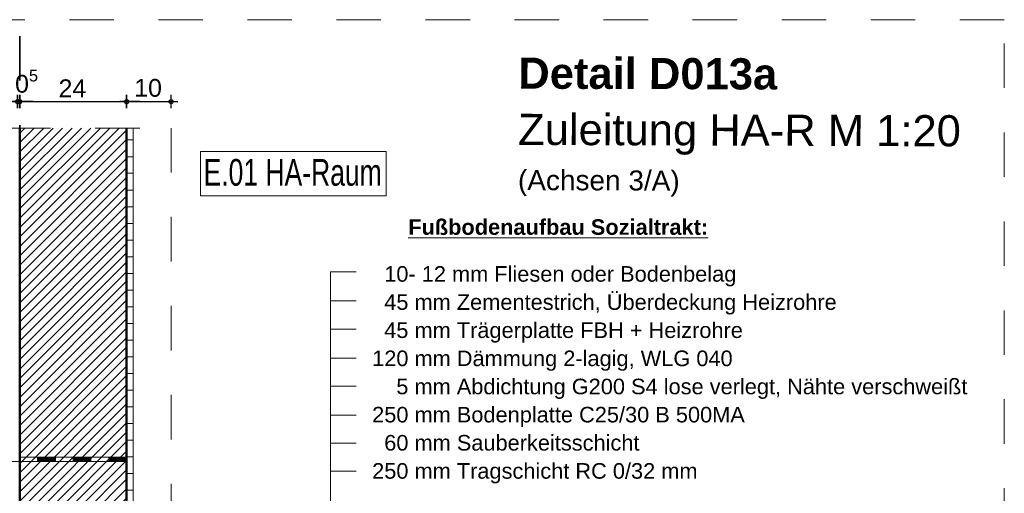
# Model space of a CAD drawing. Header units: metres. Extents: x 1333.9 to 1416.6, y -82.7 to -2.5.
# Tile 154 of 160: x 1414.4 to 1416.6, y -72.4 to -71.4. Entities that reach past the tile are written whole.
import ezdxf

# ---------------------------------------------------------------- set-up
doc = ezdxf.new("R2010")
doc.units = ezdxf.units.M
doc.header["$PDMODE"] = 65
for name, pattern in [('AUSGEZOGEN', [0]), ('GETRENNT2_S6', [0.12, 0.07, -0.01, 0.01, -0.01, 0.01, -0.01]), ('STRICHLINIE_S4', [0.08, 0.06, -0.02]), ('STRICHPUNKT2_S5', [0.5, 0.35, -0.05, 0.05, -0.05]), ('VERDECKT2_S2', [0.15, 0.1, -0.05])]:
    doc.linetypes.add(name, pattern=pattern)
for name, color, linetype, lineweight in [('XR$12$Achsen', 4, 'AUSGEZOGEN', 13), ('XR$12$Allgemein', 4, 'AUSGEZOGEN', 13), ('XR$12$Logos', 255, 'AUSGEZOGEN', 13), ('XR$12$Maßlinie 1_50', 7, 'AUSGEZOGEN', 25), ('XR$12$Muster', 4, 'AUSGEZOGEN', 13), ('XR$12$Möblierung', 4, 'AUSGEZOGEN', 13), ('XR$12$Schraffur', 4, 'AUSGEZOGEN', 13), ('XR$12$Text 1_100', 3, 'AUSGEZOGEN', 18), ('XR$12$Text 1_50', 3, 'AUSGEZOGEN', 18), ('XR$12$Wand', 1, 'AUSGEZOGEN', 50), ('XR$12$Wand Mauerwerk tr', 42, 'AUSGEZOGEN', 18)]:
    doc.layers.add(name, color=color, linetype=linetype, lineweight=lineweight)
doc.styles.add('ARIAL', font='arial.ttf')
doc.dimstyles.new('DIMSTYLE_14', dxfattribs={"dimtxt": 0.04, "dimasz": 0.03, "dimexe": 0, "dimexo": 1e-06, "dimgap": 0.02, "dimtad": 2, "dimdec": 1, "dimlfac": 100, "dimrnd": 0.5, "dimzin": 4, "dimdsep": 46, "dimtxsty": 'ARIAL', "dimblk1": 'ALL_ML_KREIS', "dimblk2": 'ALL_ML_KREIS', "dimsah": 1, "dimcen": 0, "dimse1": 1, "dimse2": 1, "dimclrd": 7, "dimclre": 7, "dimclrt": 7, "dimadec": 0, "dimazin": 0, "dimtfac": 1, "dimtdec": 0, "dimtix": 1, "dimtmove": 2, "dimatfit": 3, "dimfxl": 0, "dimtvp": 1.2, "dimtzin": 0, "dimlwd": 0, "dimlwe": 25, "dimarcsym": 0})
doc.dimstyles.new('DIMSTYLE_15', dxfattribs={"dimtxt": 0.04, "dimasz": 0.03, "dimexe": 0, "dimexo": 1e-06, "dimgap": 0.02, "dimtad": 2, "dimdec": 1, "dimlfac": 100, "dimrnd": 0.5, "dimzin": 4, "dimdsep": 46, "dimtxsty": 'ARIAL', "dimblk1": 'ALL_ML_KREIS', "dimblk2": 'ALL_ML_KREIS', "dimsah": 1, "dimcen": 0, "dimse1": 1, "dimse2": 1, "dimclrd": 7, "dimclre": 7, "dimclrt": 7, "dimadec": 0, "dimazin": 0, "dimtfac": 1, "dimtdec": 0, "dimtix": 1, "dimtmove": 2, "dimatfit": 3, "dimfxl": 0, "dimtzin": 0, "dimlwd": 0, "dimlwe": 25, "dimarcsym": 0})

# ---------------------------------------------------------------- blocks, each defined once
blk = doc.blocks.new('MUSTERELEMENT_63')
at = {"layer": 'XR$12$Möblierung', "color": 52, "linetype": 'AUSGEZOGEN', "lineweight": 13, "transparency": 33554687}
for p, q in [((1414.3566, -72.3568), (1414.3966, -72.3568)), ((1414.3966, -72.3668), (1414.3966, -72.3568)), ((1414.3966, -72.3568), (1414.4366, -72.3568)), ((1414.3974, -72.3668), (1414.3974, -72.3568)), ((1414.3982, -72.3668), (1414.3982, -72.3568)), ((1414.399, -72.3668), (1414.399, -72.3568)), ((1414.3998, -72.3668), (1414.3998, -72.3568)), ((1414.4006, -72.3668), (1414.4006, -72.3568)), ((1414.4014, -72.3668), (1414.4014, -72.3568)), ((1414.4022, -72.3668), (1414.4022, -72.3568)), ((1414.403, -72.3668), (1414.403, -72.3568)), ((1414.4038, -72.3668), (1414.4038, -72.3568)), ((1414.4046, -72.3668), (1414.4046, -72.3568)), ((1414.4054, -72.3668), (1414.4054, -72.3568)), ((1414.4062, -72.3668), (1414.4062, -72.3568)), ((1414.407, -72.3668), (1414.407, -72.3568)), ((1414.4078, -72.3668), (1414.4078, -72.3568)), ((1414.4086, -72.3668), (1414.4086, -72.3568)), ((1414.4094, -72.3668), (1414.4094, -72.3568)), ((1414.4102, -72.3668), (1414.4102, -72.3568)), ((1414.411, -72.3668), (1414.411, -72.3568)), ((1414.4118, -72.3668), (1414.4118, -72.3568)), ((1414.4126, -72.3668), (1414.4126, -72.3568)), ((1414.4134, -72.3668), (1414.4134, -72.3568)), ((1414.4142, -72.3668), (1414.4142, -72.3568)), ((1414.415, -72.3668), (1414.415, -72.3568)), ((1414.4158, -72.3668), (1414.4158, -72.3568)), ((1414.4166, -72.3668), (1414.4166, -72.3568)), ((1414.4174, -72.3668), (1414.4174, -72.3568)), ((1414.4182, -72.3668), (1414.4182, -72.3568)), ((1414.419, -72.3668), (1414.419, -72.3568)), ((1414.4198, -72.3668), (1414.4198, -72.3568)), ((1414.4206, -72.3668), (1414.4206, -72.3568)), ((1414.4214, -72.3668), (1414.4214, -72.3568)), ((1414.4222, -72.3668), (1414.4222, -72.3568)), ((1414.423, -72.3668), (1414.423, -72.3568)), ((1414.4238, -72.3668), (1414.4238, -72.3568)), ((1414.4246, -72.3668), (1414.4246, -72.3568)), ((1414.4254, -72.3668), (1414.4254, -72.3568)), ((1414.4262, -72.3668), (1414.4262, -72.3568)), ((1414.427, -72.3668), (1414.427, -72.3568)), ((1414.4278, -72.3668), (1414.4278, -72.3568)), ((1414.4286, -72.3668), (1414.4286, -72.3568)), ((1414.4294, -72.3668), (1414.4294, -72.3568)), ((1414.4302, -72.3668), (1414.4302, -72.3568)), ((1414.431, -72.3668), (1414.431, -72.3568)), ((1414.4318, -72.3668), (1414.4318, -72.3568)), ((1414.4326, -72.3668), (1414.4326, -72.3568)), ((1414.4334, -72.3668), (1414.4334, -72.3568)), ((1414.4342, -72.3668), (1414.4342, -72.3568)), ((1414.435, -72.3668), (1414.435, -72.3568)), ((1414.4358, -72.3668), (1414.4358, -72.3568)), ((1414.4366, -72.3568), (1414.4766, -72.3568)), ((1414.4366, -72.3668), (1414.4366, -72.3568)), ((1414.4766, -72.3668), (1414.4766, -72.3568)), ((1414.4766, -72.3568), (1414.5166, -72.3568)), ((1414.4774, -72.3668), (1414.4774, -72.3568)), ((1414.4782, -72.3668), (1414.4782, -72.3568)), ((1414.479, -72.3668), (1414.479, -72.3568)), ((1414.4798, -72.3668), (1414.4798, -72.3568)), ((1414.4806, -72.3668), (1414.4806, -72.3568)), ((1414.4814, -72.3668), (1414.4814, -72.3568)), ((1414.4822, -72.3668), (1414.4822, -72.3568)), ((1414.483, -72.3668), (1414.483, -72.3568)), ((1414.4838, -72.3668), (1414.4838, -72.3568)), ((1414.4846, -72.3668), (1414.4846, -72.3568)), ((1414.4854, -72.3668), (1414.4854, -72.3568)), ((1414.4862, -72.3668), (1414.4862, -72.3568)), ((1414.487, -72.3668), (1414.487, -72.3568)), ((1414.4878, -72.3668), (1414.4878, -72.3568)), ((1414.4886, -72.3668), (1414.4886, -72.3568)), ((1414.4894, -72.3668), (1414.4894, -72.3568)), ((1414.4902, -72.3668), (1414.4902, -72.3568)), ((1414.491, -72.3668), (1414.491, -72.3568)), ((1414.4918, -72.3668), (1414.4918, -72.3568)), ((1414.4926, -72.3668), (1414.4926, -72.3568)), ((1414.4934, -72.3668), (1414.4934, -72.3568)), ((1414.4942, -72.3668), (1414.4942, -72.3568)), ((1414.495, -72.3668), (1414.495, -72.3568)), ((1414.4958, -72.3668), (1414.4958, -72.3568)), ((1414.4966, -72.3668), (1414.4966, -72.3568)), ((1414.4974, -72.3668), (1414.4974, -72.3568)), ((1414.4982, -72.3668), (1414.4982, -72.3568)), ((1414.499, -72.3668), (1414.499, -72.3568)), ((1414.4998, -72.3668), (1414.4998, -72.3568)), ((1414.5006, -72.3668), (1414.5006, -72.3568)), ((1414.5014, -72.3668), (1414.5014, -72.3568)), ((1414.5022, -72.3668), (1414.5022, -72.3568)), ((1414.503, -72.3668), (1414.503, -72.3568)), ((1414.5038, -72.3668), (1414.5038, -72.3568)), ((1414.5046, -72.3668), (1414.5046, -72.3568)), ((1414.5054, -72.3668), (1414.5054, -72.3568)), ((1414.5062, -72.3668), (1414.5062, -72.3568)), ((1414.507, -72.3668), (1414.507, -72.3568)), ((1414.5078, -72.3668), (1414.5078, -72.3568)), ((1414.5086, -72.3668), (1414.5086, -72.3568)), ((1414.5094, -72.3668), (1414.5094, -72.3568)), ((1414.5102, -72.3668), (1414.5102, -72.3568)), ((1414.511, -72.3668), (1414.511, -72.3568)), ((1414.5118, -72.3668), (1414.5118, -72.3568)), ((1414.5126, -72.3668), (1414.5126, -72.3568)), ((1414.5134, -72.3668), (1414.5134, -72.3568)), ((1414.5142, -72.3668), (1414.5142, -72.3568)), ((1414.515, -72.3668), (1414.515, -72.3568)), ((1414.5158, -72.3668), (1414.5158, -72.3568)), ((1414.5166, -72.3568), (1414.5566, -72.3568)), ((1414.5166, -72.3668), (1414.5166, -72.3568)), ((1414.5566, -72.3668), (1414.5566, -72.3568)), ((1414.5566, -72.3568), (1414.5966, -72.3568)), ((1414.5574, -72.3668), (1414.5574, -72.3568)), ((1414.5582, -72.3668), (1414.5582, -72.3568)), ((1414.559, -72.3668), (1414.559, -72.3568)), ((1414.5598, -72.3668), (1414.5598, -72.3568)), ((1414.5606, -72.3668), (1414.5606, -72.3568)), ((1414.5614, -72.3668), (1414.5614, -72.3568)), ((1414.5622, -72.3668), (1414.5622, -72.3568)), ((1414.563, -72.3668), (1414.563, -72.3568)), ((1414.5638, -72.3668), (1414.5638, -72.3568)), ((1414.5646, -72.3668), (1414.5646, -72.3568)), ((1414.5654, -72.3668), (1414.5654, -72.3568)), ((1414.5662, -72.3668), (1414.5662, -72.3568)), ((1414.567, -72.3668), (1414.567, -72.3568)), ((1414.5678, -72.3668), (1414.5678, -72.3568)), ((1414.5686, -72.3668), (1414.5686, -72.3568)), ((1414.5694, -72.3668), (1414.5694, -72.3568)), ((1414.5702, -72.3668), (1414.5702, -72.3568)), ((1414.571, -72.3668), (1414.571, -72.3568)), ((1414.5718, -72.3668), (1414.5718, -72.3568)), ((1414.5726, -72.3668), (1414.5726, -72.3568)), ((1414.5734, -72.3668), (1414.5734, -72.3568)), ((1414.5742, -72.3668), (1414.5742, -72.3568)), ((1414.575, -72.3668), (1414.575, -72.3568)), ((1414.5758, -72.3668), (1414.5758, -72.3568)), ((1414.5766, -72.3668), (1414.5766, -72.3568)), ((1414.5774, -72.3668), (1414.5774, -72.3568)), ((1414.5782, -72.3668), (1414.5782, -72.3568)), ((1414.579, -72.3668), (1414.579, -72.3568)), ((1414.5798, -72.3668), (1414.5798, -72.3568)), ((1414.5806, -72.3668), (1414.5806, -72.3568)), ((1414.5814, -72.3668), (1414.5814, -72.3568)), ((1414.5822, -72.3668), (1414.5822, -72.3568)), ((1414.583, -72.3668), (1414.583, -72.3568)), ((1414.5838, -72.3668), (1414.5838, -72.3568)), ((1414.5846, -72.3668), (1414.5846, -72.3568)), ((1414.5854, -72.3668), (1414.5854, -72.3568)), ((1414.5862, -72.3668), (1414.5862, -72.3568)), ((1414.587, -72.3668), (1414.587, -72.3568)), ((1414.5878, -72.3668), (1414.5878, -72.3568)), ((1414.5886, -72.3668), (1414.5886, -72.3568)), ((1414.5894, -72.3668), (1414.5894, -72.3568)), ((1414.5902, -72.3668), (1414.5902, -72.3568)), ((1414.591, -72.3668), (1414.591, -72.3568)), ((1414.5918, -72.3668), (1414.5918, -72.3568)), ((1414.5926, -72.3668), (1414.5926, -72.3568)), ((1414.5934, -72.3668), (1414.5934, -72.3568)), ((1414.5942, -72.3668), (1414.5942, -72.3568)), ((1414.595, -72.3668), (1414.595, -72.3568)), ((1414.5958, -72.3668), (1414.5958, -72.3568)), ((1414.5966, -72.3568), (1414.5966, -72.3568)), ((1414.5966, -72.3668), (1414.5966, -72.3568)), ((1414.3966, -72.3668), (1414.4366, -72.3668)), ((1414.3966, -72.3668), (1414.4366, -72.3668)), ((1414.3966, -72.3668), (1414.4366, -72.3668)), ((1414.3966, -72.3668), (1414.4366, -72.3668)), ((1414.3966, -72.3668), (1414.4366, -72.3668)), ((1414.4766, -72.3668), (1414.5166, -72.3668)), ((1414.4766, -72.3668), (1414.5166, -72.3668)), ((1414.4766, -72.3668), (1414.5166, -72.3668)), ((1414.4766, -72.3668), (1414.5166, -72.3668)), ((1414.4766, -72.3668), (1414.5166, -72.3668)), ((1414.5566, -72.3668), (1414.5966, -72.3668)), ((1414.5566, -72.3668), (1414.5966, -72.3668)), ((1414.5566, -72.3668), (1414.5966, -72.3668)), ((1414.5566, -72.3668), (1414.5966, -72.3668)), ((1414.5566, -72.3668), (1414.5966, -72.3668)), ((1414.5966, -72.3668), (1414.5966, -72.3668)), ((1414.5966, -72.3668), (1414.5966, -72.3668))]:
    blk.add_line(p, q, dxfattribs=at)
for points in [[(1414.3566, -72.3668), (1414.3966, -72.3668), (1414.4366, -72.3668)], [(1414.3566, -72.3668), (1414.3966, -72.3668), (1414.4366, -72.3668)], [(1414.4366, -72.3668), (1414.4766, -72.3668), (1414.5166, -72.3668)], [(1414.4366, -72.3668), (1414.4766, -72.3668), (1414.5166, -72.3668)], [(1414.5166, -72.3668), (1414.5566, -72.3668), (1414.5966, -72.3668)], [(1414.5166, -72.3668), (1414.5566, -72.3668), (1414.5966, -72.3668)]]:
    blk.add_lwpolyline(points, dxfattribs=at)
blk = doc.blocks.new('ALL_ML_KREIS')
at = {"color": 0, "linetype": 'ByBlock', "lineweight": -2}
for p, q in [((-1, 0), (0.5, 0)), ((0, -0.5), (0, 0.5))]:
    blk.add_line(p, q, dxfattribs=at)
blk.add_circle((0, 0), 0.15, dxfattribs=at)
blk = doc.blocks.new('*D614')
at = {"layer": 'DEFPOINTS', "color": 7, "linetype": 'AUSGEZOGEN', "lineweight": 25, "transparency": 33554687}
for p in [(1414.1916, -71.5575), (1414.1916, -71.6168), (1414.3516, -71.6168)]:
    blk.add_point(p, dxfattribs=at)
at = {"layer": 'XR$12$Maßlinie 1_50', "color": 7, "linetype": 'AUSGEZOGEN', "lineweight": -2, "transparency": 33554687}
blk.add_line((1414.1916, -71.5575), (1414.3516, -71.5575), dxfattribs=at)
at = {"layer": 'XR$12$Maßlinie 1_50', "color": 7, "linetype": 'AUSGEZOGEN', "lineweight": 25, "transparency": 33554687, "xscale": 0.03, "yscale": 0.03, "zscale": 0.03, "rotation": 180}
blk.add_blockref('ALL_ML_KREIS', (1414.1916, -71.5575), dxfattribs=at)
at = {"layer": 'XR$12$Maßlinie 1_50', "color": 7, "linetype": 'AUSGEZOGEN', "lineweight": 25, "transparency": 33554687, "xscale": 0.03, "yscale": 0.03, "zscale": 0.03}
blk.add_blockref('ALL_ML_KREIS', (1414.3516, -71.5575), dxfattribs=at)
at = {"layer": 'XR$12$Maßlinie 1_50', "color": 7, "linetype": 'AUSGEZOGEN', "lineweight": 25, "transparency": 33554687, "insert": (1414.2699, -71.5268), "char_height": 0.04, "width": 0.16, "attachment_point": 5, "style": 'ARIAL'}
blk.add_mtext('\\A1;{\\A1;{16\\H0.026400;\\S^ ;}}', dxfattribs=at)
blk = doc.blocks.new('*D615')
at = {"layer": 'DEFPOINTS', "color": 7, "linetype": 'AUSGEZOGEN', "lineweight": 25, "transparency": 33554687}
for p in [(1414.3516, -71.5575), (1414.3516, -71.6168), (1414.3566, -71.6168)]:
    blk.add_point(p, dxfattribs=at)
at = {"layer": 'XR$12$Maßlinie 1_50', "color": 7, "linetype": 'AUSGEZOGEN', "lineweight": -2, "transparency": 33554687}
blk.add_line((1414.3516, -71.5575), (1414.3566, -71.5575), dxfattribs=at)
at = {"layer": 'XR$12$Maßlinie 1_50', "color": 7, "linetype": 'AUSGEZOGEN', "lineweight": 25, "transparency": 33554687, "xscale": 0.03, "yscale": 0.03, "zscale": 0.03}
blk.add_blockref('ALL_ML_KREIS', (1414.3566, -71.5575), dxfattribs=at)
at = {"layer": 'XR$12$Maßlinie 1_50', "color": 7, "linetype": 'AUSGEZOGEN', "lineweight": 25, "transparency": 33554687, "xscale": 0.03, "yscale": 0.03, "zscale": 0.03, "rotation": 180}
blk.add_blockref('ALL_ML_KREIS', (1414.3516, -71.5575), dxfattribs=at)
at = {"layer": 'XR$12$Maßlinie 1_50', "color": 7, "linetype": 'AUSGEZOGEN', "lineweight": 25, "transparency": 33554687, "insert": (1414.372, -71.5118), "char_height": 0.04, "width": 0.12, "attachment_point": 5, "style": 'ARIAL'}
blk.add_mtext('\\A1;{\\A1;{0\\H0.026400;\\S5^ ;}}', dxfattribs=at)
blk = doc.blocks.new('*D616')
at = {"layer": 'DEFPOINTS', "color": 7, "linetype": 'AUSGEZOGEN', "lineweight": 25, "transparency": 33554687}
for p in [(1414.3566, -71.5575), (1414.3566, -71.6168), (1414.5966, -71.6168)]:
    blk.add_point(p, dxfattribs=at)
at = {"layer": 'XR$12$Maßlinie 1_50', "color": 7, "linetype": 'AUSGEZOGEN', "lineweight": -2, "transparency": 33554687}
blk.add_line((1414.3566, -71.5575), (1414.5966, -71.5575), dxfattribs=at)
at = {"layer": 'XR$12$Maßlinie 1_50', "color": 7, "linetype": 'AUSGEZOGEN', "lineweight": 25, "transparency": 33554687, "xscale": 0.03, "yscale": 0.03, "zscale": 0.03, "rotation": 180}
blk.add_blockref('ALL_ML_KREIS', (1414.3566, -71.5575), dxfattribs=at)
at = {"layer": 'XR$12$Maßlinie 1_50', "color": 7, "linetype": 'AUSGEZOGEN', "lineweight": 25, "transparency": 33554687, "xscale": 0.03, "yscale": 0.03, "zscale": 0.03}
blk.add_blockref('ALL_ML_KREIS', (1414.5966, -71.5575), dxfattribs=at)
at = {"layer": 'XR$12$Maßlinie 1_50', "color": 7, "linetype": 'AUSGEZOGEN', "lineweight": 25, "transparency": 33554687, "insert": (1414.4749, -71.5275), "char_height": 0.04, "width": 0.16, "attachment_point": 5, "style": 'ARIAL'}
blk.add_mtext('\\A1;{\\A1;{24\\H0.026400;\\S^ ;}}', dxfattribs=at)
blk = doc.blocks.new('*D617')
at = {"layer": 'DEFPOINTS', "color": 7, "linetype": 'AUSGEZOGEN', "lineweight": 25, "transparency": 33554687}
for p in [(1414.5966, -71.5575), (1414.5966, -71.6168), (1414.6966, -71.6168)]:
    blk.add_point(p, dxfattribs=at)
at = {"layer": 'XR$12$Maßlinie 1_50', "color": 7, "linetype": 'AUSGEZOGEN', "lineweight": -2, "transparency": 33554687}
blk.add_line((1414.5966, -71.5575), (1414.6966, -71.5575), dxfattribs=at)
at = {"layer": 'XR$12$Maßlinie 1_50', "color": 7, "linetype": 'AUSGEZOGEN', "lineweight": 25, "transparency": 33554687, "xscale": 0.03, "yscale": 0.03, "zscale": 0.03, "rotation": 180}
blk.add_blockref('ALL_ML_KREIS', (1414.5966, -71.5575), dxfattribs=at)
at = {"layer": 'XR$12$Maßlinie 1_50', "color": 7, "linetype": 'AUSGEZOGEN', "lineweight": 25, "transparency": 33554687, "xscale": 0.03, "yscale": 0.03, "zscale": 0.03}
blk.add_blockref('ALL_ML_KREIS', (1414.6966, -71.5575), dxfattribs=at)
at = {"layer": 'XR$12$Maßlinie 1_50', "color": 7, "linetype": 'AUSGEZOGEN', "lineweight": 25, "transparency": 33554687, "insert": (1414.6449, -71.5268), "char_height": 0.04, "width": 0.16, "attachment_point": 5, "style": 'ARIAL'}
blk.add_mtext('\\A1;{\\A1;{10\\H0.026400;\\S^ ;}}', dxfattribs=at)

msp = doc.modelspace()

# ---------------------------------------------------------------- hatches: boundary and pattern name
at = {"layer": 'XR$12$Muster', "linetype": 'AUSGEZOGEN', "lineweight": 13, "transparency": 33554687}
h = msp.add_hatch(dxfattribs=at)
h.set_pattern_fill('MUSTER', color=4, scale=0.01875, style=0, pattern_type=2)
h.set_pattern_definition([(0, (0.0375, 0.0375), (0.01875, 0.01875), [0.01875, -0.01875]), (90, (0.0375, 0.0375), (-0.01875, 0.01875), [0.01875, -0.01875])])
h.paths.add_polyline_path([(1414.5966, -72.6472), (1414.6116, -72.6472), (1414.6116, -71.6168), (1414.5966, -71.6168)], flags=0)
at = {"layer": 'XR$12$Schraffur', "linetype": 'AUSGEZOGEN', "lineweight": 13, "transparency": 33554687}
h = msp.add_hatch(dxfattribs=at)
h.set_pattern_fill('SCHRAFFUR_5', color=52, scale=0.01, style=0, pattern_type=2)
h.set_pattern_definition([(45, (0, 0), (-0.02121320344, 0.02121320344), []), (45, (-0.010607, 0.010607), (-0.02121320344, 0.02121320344), [])])
h.paths.add_polyline_path([(1414.3566, -71.6168), (1414.3566, -72.8572), (1414.5966, -72.8572), (1414.5966, -71.6168)], flags=0)

# ---------------------------------------------------------------- linework, layer by layer
at = {"layer": 'XR$12$Achsen', "color": 4, "linetype": 'STRICHPUNKT2_S5', "lineweight": 35, "transparency": 33554687}
msp.add_line((1414.3567, -73.9102), (1414.3566, -71.4023), dxfattribs=at)
at = {"layer": 'XR$12$Allgemein', "color": 4, "linetype": 'VERDECKT2_S2', "lineweight": 13, "transparency": 33554687}
msp.add_line((1414.3566, -72.3668), (1414.1916, -72.3668), dxfattribs=at)
at = {"layer": 'XR$12$Logos', "color": 255, "linetype": 'AUSGEZOGEN', "lineweight": 13, "transparency": 33554687}
msp.add_line((1414.6116, -71.6168), (1414.6116, -72.6472), dxfattribs=at)
at = {"layer": 'XR$12$Möblierung', "color": 4, "linetype": 'GETRENNT2_S6', "lineweight": 18, "transparency": 33554687}
msp.add_line((1414.6966, -71.6168), (1414.6966, -72.8272), dxfattribs=at)
at = {"layer": 'XR$12$Möblierung', "color": 4, "linetype": 'AUSGEZOGEN', "lineweight": 13, "transparency": 33554687}
msp.add_line((1414.3566, -72.3668), (1414.5966, -72.3668), dxfattribs=at)
at = {"layer": 'XR$12$Text 1_100', "color": 3, "linetype": 'AUSGEZOGEN', "lineweight": 18, "transparency": 33554687}
for p, q in [((1415.1124, -71.9401), (1415.0544, -71.9401)), ((1415.0544, -71.9401), (1415.0544, -73.1654)), ((1415.1124, -72.0055), (1415.0544, -72.0055)), ((1415.1124, -72.0687), (1415.0544, -72.0687)), ((1415.1124, -72.1341), (1415.0544, -72.1341)), ((1415.1124, -72.1973), (1415.0544, -72.1973)), ((1415.1124, -72.2627), (1415.0544, -72.2627)), ((1415.1124, -72.3255), (1415.0544, -72.3255)), ((1415.1124, -72.3882), (1415.0544, -72.3882))]:
    msp.add_line(p, q, dxfattribs=at)
msp.add_lwpolyline([(1414.7624, -71.7693), (1415.1793, -71.7693), (1415.1793, -71.6693), (1414.7624, -71.6693), (1414.7624, -71.7693)], dxfattribs=at)
at = {"layer": 'XR$12$Wand', "color": 1, "linetype": 'VERDECKT2_S2', "lineweight": 13, "transparency": 33554687}
msp.add_line((1414.126, -71.6168), (1414.6573, -71.6168), dxfattribs=at)
at = {"layer": 'XR$12$Wand', "color": 1, "linetype": 'AUSGEZOGEN', "lineweight": 50, "transparency": 33554687}
for p, q in [((1414.3566, -71.6168), (1414.3566, -73.2472)), ((1414.5966, -71.6168), (1414.5966, -72.8772))]:
    msp.add_line(p, q, dxfattribs=at)
at = {"layer": 'XR$12$Wand Mauerwerk tr', "color": 7, "linetype": 'STRICHLINIE_S4', "lineweight": 18, "transparency": 33554687}
msp.add_lwpolyline([(1416.568, -71.3733), (1412.8854, -71.3733), (1412.8854, -74.3267), (1416.568, -74.3267), (1416.568, -71.3733)], close=True, dxfattribs=at)

# ---------------------------------------------------------------- block references
at = {"layer": 'XR$12$Möblierung', "color": 52, "linetype": 'AUSGEZOGEN', "lineweight": 13, "transparency": 33554687}
msp.add_blockref('MUSTERELEMENT_63', (0, 0), dxfattribs=at)

# ---------------------------------------------------------------- texts
at = {"layer": 'XR$12$Text 1_100', "color": 3, "linetype": 'AUSGEZOGEN', "lineweight": 18, "transparency": 33554687, "attachment_point": 7, "style": 'ARIAL'}
for s, insert, char_height, width in [('\\W0.71;E.01 HA-Raum', (1414.7695, -71.7473), 0.06, 0.423841), ('\\A1;{\\L\\fArial|i0|b1;\\H0.035000;\\W1.000000;\\C3;Fußbodenaufbau Sozialtrakt:\\l}\\P', (1415.2292, -71.8574), 0.035, 0.692531)]:
    msp.add_mtext(s, dxfattribs=dict(at, insert=insert, char_height=char_height, width=width))
at = {"layer": 'XR$12$Text 1_100', "color": 3, "linetype": 'AUSGEZOGEN', "lineweight": 18, "transparency": 33554687, "insert": (1415.1481, -71.9273), "char_height": 0.035, "width": 1.358555, "attachment_point": 1, "line_spacing_factor": 1.084337, "style": 'ARIAL'}
msp.add_mtext('\\A1;{\\fArial|i0|b0;\\H0.035000;\\W1.000000;\\C3;  10- 12 mm Fliesen oder Bodenbelag}\\P{\\fArial|i0|b0;\\H0.035000;\\W1.000000;\\C3;  45 mm Zementestrich, Überdeckung Heizrohre}\\P{\\fArial|i0|b0;\\H0.035000;\\W1.000000;\\C3;  45 mm Trägerplatte FBH + Heizrohre}\\P{\\fArial|i0|b0;\\H0.035000;\\W1.000000;\\C3;120 mm Dämmung 2-lagig, WLG 040}\\P{\\fArial|i0|b0;\\H0.035000;\\W1.000000;\\C3;    5 mm Abdichtung G200 S4 lose verlegt, Nähte verschweißt}\\P{\\fArial|i0|b0;\\H0.035000;\\W1.000000;\\C3;250 mm Bodenplatte C25/30 B 500MA}\\P{\\fArial|i0|b0;\\H0.035000;\\W1.000000;\\C3;  60 mm Sauberkeitsschicht }\\P{\\fArial|i0|b0;\\H0.035000;\\W1.000000;\\C3;250 mm Tragschicht RC 0/32 mm}\\P', dxfattribs=at)
at = {"layer": 'XR$12$Text 1_50', "color": 3, "linetype": 'AUSGEZOGEN', "lineweight": 25, "transparency": 33554687, "insert": (1415.4765, -71.4583), "char_height": 0.07, "width": 1.034482, "attachment_point": 1, "rotation": 359.8128, "line_spacing_factor": 1.084337, "style": 'ARIAL'}
msp.add_mtext('\\A1;{\\fArial|i0|b1;\\H0.070000;\\W1.000000;\\C3;Detail D013a}\\P{\\fArial|i0|b0;\\H0.070000;\\W1.000000;\\C3;Zuleitung HA-R M 1:20}\\P{\\fArial|i0|b0;\\H0.045000;\\W1.000000;\\C3;(Achsen 3/A)}\\P', dxfattribs=at)

# ---------------------------------------------------------------- dimensions: what is measured, and where the dimension line sits
at = {"layer": 'XR$12$Maßlinie 1_50', "color": 7, "linetype": 'AUSGEZOGEN', "lineweight": 25, "transparency": 33554687}
for base, p1, p2, dimstyle, picture, middle in [((1414.3566, -71.5575), (1414.3516, -71.6168), (1414.3566, -71.6168), 'DIMSTYLE_14', '*D615', (1414.372, -71.5118)), ((1414.3516, -71.5575), (1414.1916, -71.6168), (1414.3516, -71.6168), 'DIMSTYLE_15', '*D614', (1414.2699, -71.5268)), ((1414.5966, -71.5575), (1414.3566, -71.6168), (1414.5966, -71.6168), 'DIMSTYLE_15', '*D616', (1414.4749, -71.5275)), ((1414.6966, -71.5575), (1414.5966, -71.6168), (1414.6966, -71.6168), 'DIMSTYLE_14', '*D617', (1414.6449, -71.5268))]:
    dim = msp.add_linear_dim(base=base, p1=p1, p2=p2, dimstyle=dimstyle, override={"dimpost": '<>', "dimclrd": 7, "dimclre": 7, "dimclrt": 7, "dimlwd": 0, "dimlwe": 25}, dxfattribs=at)
    dim.commit()
    dim.dimension.update_dxf_attribs({"geometry": picture, "text_midpoint": middle, "dimtype": 160})

doc.saveas('drawing.dxf')
